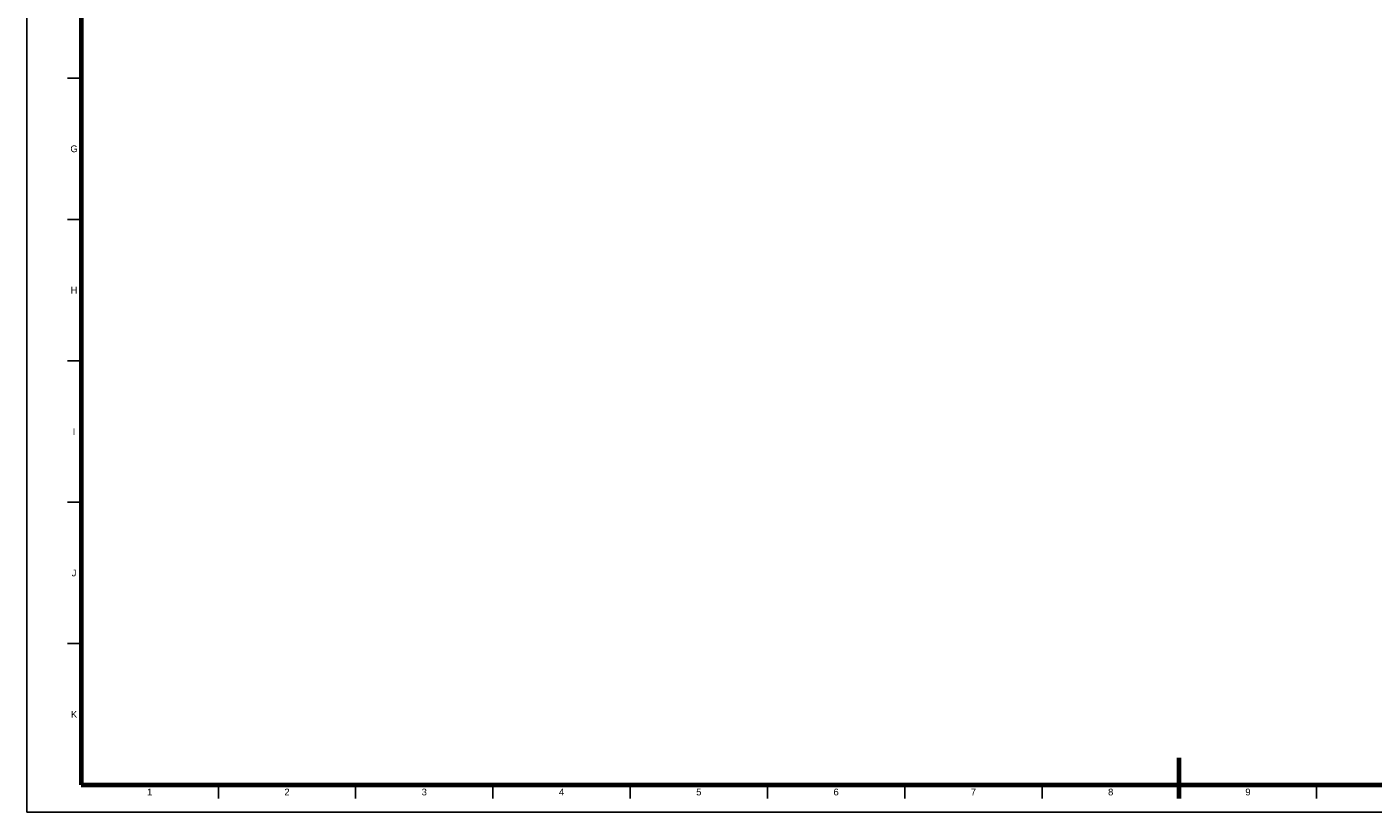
# Model space of a CAD drawing. Header units: millimetres. Extents: x 0 to 841, y 0 to 594.
# Tile 1 of 3: x 0 to 497, y 0 to 290. Entities that reach past the tile are written whole.
import ezdxf
from ezdxf.enums import TextEntityAlignment as Align

# ---------------------------------------------------------------- set-up
doc = ezdxf.new("R2010")
doc.units = ezdxf.units.MM
for name, color, linetype, lineweight in [('FINA', 7, 'CONTINUOUS', 25), ('MARCO', 7, 'CONTINUOUS', 70), ('TXT', 7, 'CONTINUOUS', 25)]:
    doc.layers.add(name, color=color, linetype=linetype, lineweight=lineweight)
doc.styles.add('STD', font='LiberationSans-Regular.ttf')

msp = doc.modelspace()

# ---------------------------------------------------------------- linework, layer by layer
at = {"layer": 'FINA'}
for p, q in [((20, 270.91), (15, 270.91)), ((20, 218.73), (15, 218.73)), ((20, 166.55), (15, 166.55)), ((20, 114.36), (15, 114.36)), ((20, 62.18), (15, 62.18)), ((70.69, 10), (70.69, 5)), ((121.38, 10), (121.38, 5)), ((172.06, 10), (172.06, 5)), ((222.75, 10), (222.75, 5)), ((273.44, 10), (273.44, 5)), ((324.12, 10), (324.12, 5)), ((374.81, 10), (374.81, 5)), ((425.5, 10), (425.5, 5)), ((476.19, 10), (476.19, 5))]:
    msp.add_line(p, q, dxfattribs=at)
msp.add_lwpolyline([(0, 0), (841, 0), (841, 594), (0, 594)], close=True, dxfattribs=at)
at = {"layer": 'MARCO'}
msp.add_line((425.5, 5), (425.5, 20), dxfattribs=at)
msp.add_lwpolyline([(20, 10), (831, 10), (831, 584), (20, 584)], close=True, dxfattribs=at)

# ---------------------------------------------------------------- texts
at = {"layer": 'TXT', "style": 'STD'}
for s, p in [('G', (17.4, 244.82)), ('H', (17.4, 192.64)), ('I', (17.4, 140.45)), ('J', (17.4, 88.27)), ('K', (17.4, 36.09)), ('1', (45.34, 7.4)), ('2', (96.03, 7.4)), ('3', (146.72, 7.4)), ('4', (197.41, 7.4)), ('5', (248.09, 7.4)), ('6', (298.78, 7.4)), ('7', (349.47, 7.4)), ('8', (400.16, 7.4)), ('9', (450.84, 7.4))]:
    msp.add_text(s, height=2.5, dxfattribs=at).set_placement(p, align=Align.MIDDLE_CENTER)

doc.saveas('drawing.dxf')
